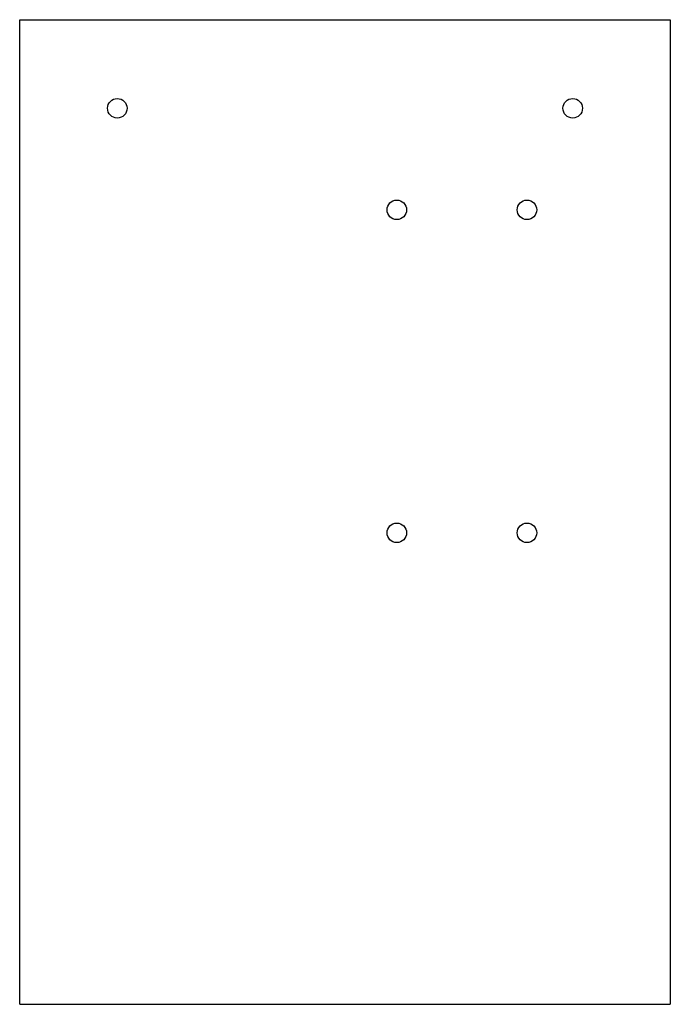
# Model space of a CAD drawing. Header units: inches. Extents: x -5.9 to -0.9, y -6.4 to 1.16.
import ezdxf

# ---------------------------------------------------------------- set-up
doc = ezdxf.new("R2010")
doc.units = ezdxf.units.IN
doc.header["$MEASUREMENT"] = 0

msp = doc.modelspace()

# ---------------------------------------------------------------- linework, layer by layer
at = {"color": 7, "linetype": 'Continuous', "lineweight": 25}
for p, q in [((-5.8967, -6.4008), (-5.8967, 1.1592)), ((-5.8967, 1.1592), (-0.8967, 1.1592)), ((-0.8967, 1.1592), (-0.8967, -6.4008)), ((-5.8967, -6.4008), (-0.8967, -6.4008))]:
    msp.add_line(p, q, dxfattribs=at)
for centre in [(-5.1467, 0.4792), (-1.6467, 0.4792), (-2.9988, -0.3008), (-1.9988, -0.3008), (-2.9988, -2.7808), (-1.9988, -2.7808)]:
    msp.add_circle(centre, 0.075, dxfattribs=at)

doc.saveas('drawing.dxf')
